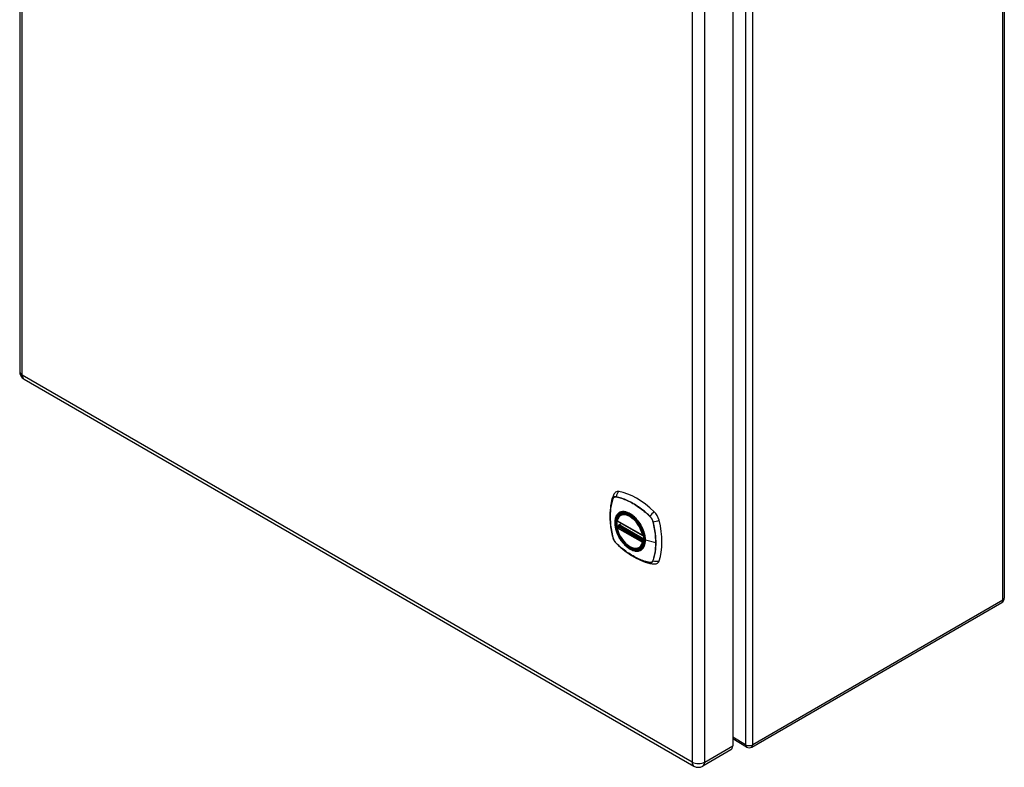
# Model space of a CAD drawing. Header units: inches. Extents: x 0 to 107, y -11 to 56.
# Tile 1 of 2: x 91 to 107, y 30 to 42. Entities that reach past the tile are written whole.
import ezdxf

# ---------------------------------------------------------------- set-up
doc = ezdxf.new("R2010")
doc.units = ezdxf.units.IN
doc.header["$MEASUREMENT"] = 0
doc.layers.add('Visible Edges(ANSI)', color=7, linetype='Continuous', lineweight=25)
doc.layers.add('Visible Tangent Edges(ANSI)', color=7, linetype='Continuous', lineweight=25)

msp = doc.modelspace()

# ---------------------------------------------------------------- linework, layer by layer
at = {"layer": 'Visible Edges(ANSI)'}
for p, q in [((90.771, 52.463), (90.771, 36.532)), ((107.012, 48.988), (107.012, 32.795)), ((102.532, 46.291), (102.532, 30.361)), ((90.844, 36.406), (101.893, 30.027)), ((100.687, 34.17), (100.705, 34.18)), ((100.631, 34.067), (101.045, 33.828)), ((100.631, 33.971), (100.645, 33.979)), ((100.65, 33.991), (100.65, 33.993)), ((100.656, 34.005), (100.697, 34.029)), ((101.057, 33.828), (101.06, 33.83)), ((101, 33.628), (101.018, 33.638)), ((102.846, 30.341), (106.97, 32.722)), ((102.762, 30.341), (102.532, 30.474)), ((102.502, 30.294), (102.039, 30.027))]:
    msp.add_line(p, q, dxfattribs=at)
at = {"layer": 'Visible Edges(ANSI)', "flags": 128}
for points in [[(100.558, 34.479), (100.546, 34.443), (100.535, 34.405), (100.526, 34.366), (100.519, 34.326), (100.514, 34.286), (100.51, 34.245), (100.508, 34.202), (100.507, 34.16), (100.508, 34.116), (100.51, 34.072), (100.514, 34.028), (100.519, 33.983), (100.526, 33.938), (100.534, 33.892), (100.543, 33.846), (100.554, 33.8)], [(100.601, 34.542), (100.593, 34.535), (100.586, 34.527), (100.574, 34.512), (100.564, 34.496), (100.558, 34.479)], [(100.625, 34.08), (100.63, 34.094), (100.635, 34.108), (100.641, 34.121), (100.648, 34.134), (100.657, 34.145), (100.666, 34.154), (100.676, 34.163), (100.687, 34.17)], [(101, 33.628), (100.989, 33.622), (100.977, 33.618), (100.964, 33.615), (100.951, 33.613), (100.937, 33.613), (100.923, 33.613), (100.909, 33.616), (100.895, 33.619), (100.88, 33.624), (100.865, 33.629), (100.851, 33.636), (100.836, 33.644), (100.821, 33.653), (100.807, 33.664), (100.792, 33.675), (100.778, 33.687), (100.765, 33.7), (100.751, 33.714), (100.738, 33.729), (100.725, 33.744), (100.713, 33.76), (100.702, 33.777), (100.691, 33.794), (100.68, 33.811), (100.671, 33.829), (100.662, 33.847), (100.654, 33.866), (100.646, 33.884), (100.64, 33.903), (100.634, 33.922), (100.629, 33.94), (100.625, 33.959)], [(100.645, 33.979), (100.647, 33.981), (100.649, 33.984), (100.65, 33.988), (100.65, 33.991)], [(100.947, 34.094), (100.966, 34.072), (100.983, 34.049), (101, 34.024), (101.016, 33.999), (101.03, 33.972), (101.043, 33.946), (101.054, 33.918), (101.064, 33.891)], [(100.554, 33.8), (100.559, 33.786), (100.564, 33.772), (100.57, 33.758), (100.577, 33.745), (100.585, 33.733), (100.593, 33.721), (100.603, 33.709), (100.613, 33.698)], [(100.613, 33.698), (100.648, 33.666), (100.683, 33.634), (100.718, 33.605), (100.754, 33.576), (100.79, 33.549), (100.827, 33.524), (100.864, 33.5), (100.901, 33.477), (100.938, 33.457), (100.976, 33.438), (101.014, 33.42), (101.051, 33.405), (101.089, 33.391), (101.127, 33.379), (101.165, 33.369), (101.203, 33.361)], [(101.203, 33.361), (101.22, 33.359), (101.239, 33.359), (101.259, 33.362), (101.269, 33.364), (101.279, 33.368)]]:
    msp.add_lwpolyline(points, dxfattribs=at)
at = {"layer": 'Visible Edges(ANSI)'}
for centre, radius, start, end in [((90.917, 36.532), 0.146, 180, 240), ((100.637, 34.077), 0.0118, 166.5554, 240), ((100.637, 33.961), 0.0118, 120, 190.611), ((100.662, 33.995), 0.0118, 120, 187.8283), ((101.051, 33.838), 0.0118, 240, 300), ((106.928, 32.795), 0.084, 300, 0), ((102.804, 30.414), 0.084, 240, 300), ((101.966, 30.153), 0.146, 240, 300)]:
    msp.add_arc(centre, radius, start, end, dxfattribs=at)
for centre, major_axis, start_param, end_param in [((100.698, 34.394), (-0.089, 0.153), 5.825423, 6.381985), ((100.948, 33.397), (-0.64, 1.108), 5.170151, 5.825423), ((100.844, 33.899), (-0.157, 0.273), 5.505569, 6.748139), ((101.199, 34.105), (0.089, -0.153), 1.113034, 2.028558), ((100.844, 33.899), (-0.157, 0.273), 0.591177, 1.011803), ((100.461, 34.241), (-0.64, 1.108), 3.599355, 4.254627), ((100.844, 33.899), (0.157, -0.273), 5.818232, 7.060801), ((101.199, 33.525), (0.089, -0.153), 6.184386, 6.740947), ((102.429, 30.42), (0.073, -0.126), 0, 0.785398)]:
    msp.add_ellipse(centre, major_axis=major_axis, ratio=0.57735, start_param=start_param, end_param=end_param, dxfattribs=at)
msp.add_ellipse((100.84, 33.897), major_axis=(-0.16, 0.277), ratio=0.57735, dxfattribs=at)
at = {"layer": 'Visible Tangent Edges(ANSI)'}
for p, q in [((90.814, 36.473), (90.814, 52.403)), ((106.988, 32.761), (106.988, 48.953)), ((102.745, 46.507), (102.745, 30.38)), ((102.864, 30.38), (102.864, 46.573)), ((101.863, 46.024), (101.863, 30.094)), ((102.07, 30.094), (102.07, 46.024)), ((101.863, 30.094), (90.814, 36.473)), ((100.558, 34.434), (100.558, 34.435)), ((100.609, 34.465), (100.61, 34.464)), ((101.164, 34.144), (101.164, 34.144)), ((101.042, 33.833), (100.628, 34.072)), ((100.628, 33.956), (101.042, 33.717)), ((100.637, 33.97), (100.648, 33.977)), ((101.051, 33.732), (100.637, 33.97)), ((100.648, 33.977), (101.062, 33.738)), ((101.066, 33.754), (100.656, 33.99)), ((100.662, 34.004), (100.7, 34.027)), ((101.066, 33.771), (100.662, 34.004)), ((101.216, 34.055), (101.216, 34.054)), ((100.558, 33.794), (100.558, 33.794)), ((101.059, 33.836), (101.059, 33.835)), ((100.61, 33.704), (100.609, 33.704)), ((101.062, 33.738), (101.051, 33.732)), ((101.059, 33.715), (101.061, 33.716)), ((101.262, 33.708), (101.092, 33.751)), ((101.164, 33.384), (101.164, 33.384)), ((101.216, 33.414), (101.216, 33.414)), ((106.988, 32.761), (102.864, 30.38)), ((102.745, 30.38), (102.532, 30.503)), ((102.07, 30.094), (102.532, 30.361))]:
    msp.add_line(p, q, dxfattribs=at)
at = {"layer": 'Visible Tangent Edges(ANSI)', "flags": 128}
for points in [[(100.557, 34.436), (100.55, 34.415), (100.543, 34.392), (100.537, 34.37), (100.532, 34.346), (100.527, 34.322), (100.523, 34.298), (100.519, 34.273), (100.516, 34.247), (100.514, 34.221), (100.512, 34.195), (100.511, 34.168), (100.511, 34.141), (100.511, 34.114), (100.512, 34.086), (100.514, 34.058), (100.516, 34.03), (100.519, 34.001), (100.523, 33.972), (100.527, 33.943), (100.532, 33.914), (100.537, 33.884), (100.543, 33.854), (100.55, 33.825), (100.557, 33.795)], [(100.558, 33.794), (100.55, 33.824), (100.544, 33.854), (100.538, 33.884), (100.532, 33.913), (100.527, 33.943), (100.523, 33.972), (100.52, 34), (100.517, 34.029), (100.515, 34.057), (100.513, 34.085), (100.512, 34.113), (100.512, 34.14), (100.512, 34.167), (100.513, 34.194), (100.515, 34.22), (100.517, 34.246), (100.52, 34.271), (100.523, 34.296), (100.527, 34.321), (100.532, 34.345), (100.538, 34.368), (100.544, 34.391), (100.55, 34.413), (100.558, 34.434)], [(100.61, 34.467), (100.607, 34.467), (100.604, 34.468), (100.601, 34.468), (100.598, 34.468), (100.595, 34.468), (100.592, 34.468), (100.59, 34.467), (100.587, 34.466), (100.584, 34.466), (100.582, 34.465), (100.579, 34.464), (100.577, 34.462), (100.575, 34.461), (100.573, 34.46), (100.571, 34.458), (100.569, 34.456), (100.567, 34.454), (100.565, 34.452), (100.564, 34.45), (100.562, 34.447), (100.561, 34.445), (100.559, 34.442), (100.558, 34.439), (100.557, 34.436)], [(100.558, 34.435), (100.559, 34.437), (100.56, 34.44), (100.561, 34.443), (100.563, 34.445), (100.564, 34.447), (100.566, 34.45), (100.568, 34.452), (100.569, 34.454), (100.571, 34.455), (100.573, 34.457), (100.575, 34.459), (100.578, 34.46), (100.58, 34.461), (100.582, 34.462), (100.585, 34.463), (100.587, 34.464), (100.59, 34.464), (100.592, 34.465), (100.595, 34.465), (100.598, 34.465), (100.601, 34.465), (100.604, 34.465), (100.607, 34.465), (100.609, 34.465)], [(101.166, 34.146), (101.143, 34.167), (101.12, 34.188), (101.098, 34.208), (101.075, 34.228), (101.051, 34.246), (101.028, 34.265), (101.005, 34.282), (100.981, 34.299), (100.958, 34.315), (100.934, 34.331), (100.91, 34.345), (100.887, 34.359), (100.863, 34.373), (100.84, 34.385), (100.816, 34.397), (100.793, 34.408), (100.77, 34.418), (100.746, 34.427), (100.723, 34.436), (100.7, 34.444), (100.677, 34.451), (100.655, 34.457), (100.632, 34.462), (100.61, 34.467)], [(100.61, 34.464), (100.632, 34.46), (100.655, 34.455), (100.677, 34.449), (100.7, 34.442), (100.723, 34.434), (100.746, 34.425), (100.769, 34.416), (100.793, 34.406), (100.816, 34.395), (100.84, 34.384), (100.863, 34.371), (100.886, 34.358), (100.91, 34.344), (100.933, 34.329), (100.957, 34.314), (100.98, 34.298), (101.004, 34.281), (101.027, 34.263), (101.05, 34.245), (101.074, 34.226), (101.097, 34.207), (101.119, 34.186), (101.142, 34.166), (101.164, 34.144)], [(100.645, 34.194), (100.636, 34.186), (100.628, 34.177), (100.62, 34.167), (100.613, 34.157), (100.607, 34.145), (100.602, 34.132), (100.597, 34.119), (100.593, 34.105), (100.591, 34.09), (100.588, 34.075), (100.587, 34.059), (100.587, 34.042), (100.587, 34.025), (100.588, 34.008), (100.591, 33.99), (100.594, 33.972), (100.597, 33.953), (100.602, 33.935), (100.607, 33.916), (100.613, 33.897), (100.62, 33.878), (100.628, 33.86), (100.636, 33.841), (100.645, 33.823)], [(101.089, 33.753), (101.083, 33.695), (101.066, 33.646), (101.039, 33.609), (101.002, 33.585), (100.958, 33.575), (100.909, 33.581), (100.856, 33.601), (100.803, 33.634), (100.751, 33.679), (100.703, 33.735), (100.662, 33.798), (100.629, 33.865), (100.606, 33.934), (100.593, 34.001), (100.591, 34.064), (100.601, 34.119), (100.622, 34.163), (100.653, 34.196), (100.693, 34.214), (100.739, 34.218), (100.79, 34.207), (100.843, 34.182), (100.896, 34.144), (100.947, 34.094)], [(100.678, 34.214), (100.676, 34.213), (100.675, 34.212), (100.673, 34.212), (100.672, 34.211), (100.671, 34.21), (100.669, 34.21), (100.668, 34.209), (100.666, 34.208), (100.665, 34.208), (100.663, 34.207), (100.662, 34.206), (100.661, 34.205), (100.659, 34.205), (100.658, 34.204), (100.656, 34.203), (100.655, 34.202), (100.654, 34.201), (100.652, 34.2), (100.651, 34.199), (100.65, 34.198), (100.649, 34.197), (100.647, 34.196), (100.646, 34.195), (100.645, 34.194)], [(101, 34.028), (100.988, 34.045), (100.977, 34.061), (100.964, 34.077), (100.951, 34.093), (100.938, 34.107), (100.925, 34.121), (100.911, 34.135), (100.897, 34.147), (100.883, 34.159), (100.868, 34.169), (100.854, 34.179), (100.839, 34.188), (100.825, 34.196), (100.81, 34.203), (100.796, 34.209), (100.781, 34.214), (100.767, 34.217), (100.753, 34.22), (100.74, 34.222), (100.727, 34.222), (100.714, 34.222), (100.701, 34.22), (100.689, 34.217), (100.678, 34.214)], [(101.164, 34.144), (101.167, 34.141), (101.17, 34.138), (101.173, 34.135), (101.176, 34.132), (101.179, 34.128), (101.181, 34.125), (101.184, 34.121), (101.187, 34.118), (101.189, 34.114), (101.192, 34.11), (101.194, 34.107), (101.196, 34.103), (101.198, 34.099), (101.2, 34.095), (101.203, 34.091), (101.204, 34.087), (101.206, 34.083), (101.208, 34.079), (101.21, 34.075), (101.211, 34.071), (101.213, 34.067), (101.214, 34.063), (101.215, 34.059), (101.216, 34.055)], [(101.218, 34.055), (101.217, 34.059), (101.216, 34.063), (101.215, 34.067), (101.213, 34.071), (101.212, 34.075), (101.21, 34.08), (101.208, 34.084), (101.207, 34.088), (101.205, 34.092), (101.203, 34.096), (101.2, 34.1), (101.198, 34.104), (101.196, 34.108), (101.193, 34.112), (101.191, 34.115), (101.188, 34.119), (101.186, 34.123), (101.183, 34.126), (101.18, 34.13), (101.177, 34.133), (101.175, 34.137), (101.172, 34.14), (101.169, 34.143), (101.166, 34.146)], [(100.645, 33.979), (100.645, 33.979), (100.645, 33.979), (100.645, 33.979), (100.645, 33.979), (100.645, 33.979), (100.645, 33.979), (100.645, 33.979), (100.645, 33.979), (100.645, 33.979), (100.645, 33.979), (100.645, 33.979), (100.645, 33.979), (100.645, 33.979), (100.645, 33.979), (100.645, 33.979), (100.645, 33.979), (100.645, 33.979), (100.645, 33.979), (100.645, 33.979), (100.645, 33.979), (100.645, 33.979), (100.645, 33.979), (100.645, 33.979), (100.645, 33.979)], [(100.645, 33.979), (100.645, 33.979), (100.645, 33.979), (100.645, 33.979), (100.645, 33.979), (100.645, 33.979), (100.645, 33.979), (100.645, 33.979), (100.645, 33.979), (100.645, 33.979), (100.645, 33.979), (100.645, 33.978), (100.645, 33.978), (100.645, 33.978), (100.645, 33.978), (100.645, 33.978), (100.645, 33.978), (100.646, 33.978), (100.646, 33.978), (100.646, 33.978), (100.646, 33.978), (100.646, 33.978), (100.646, 33.978), (100.647, 33.978), (100.647, 33.978)], [(100.647, 33.978), (100.647, 33.978), (100.647, 33.978), (100.647, 33.978), (100.647, 33.978), (100.647, 33.978), (100.647, 33.978), (100.647, 33.978), (100.647, 33.978), (100.647, 33.978), (100.647, 33.977), (100.647, 33.977), (100.647, 33.977), (100.648, 33.977), (100.648, 33.977), (100.648, 33.977), (100.648, 33.977), (100.648, 33.977), (100.648, 33.977), (100.648, 33.977), (100.648, 33.977), (100.648, 33.977), (100.648, 33.977), (100.648, 33.977), (100.648, 33.977)], [(100.65, 33.992), (100.65, 33.992), (100.65, 33.992), (100.65, 33.992), (100.65, 33.992), (100.65, 33.992), (100.65, 33.992), (100.65, 33.992), (100.65, 33.992), (100.65, 33.992), (100.65, 33.992), (100.65, 33.991), (100.65, 33.991), (100.65, 33.991), (100.65, 33.991), (100.65, 33.991), (100.65, 33.991), (100.65, 33.991), (100.65, 33.991), (100.65, 33.991), (100.65, 33.991), (100.65, 33.991), (100.65, 33.991), (100.65, 33.991), (100.65, 33.991)], [(100.654, 33.991), (100.653, 33.991), (100.653, 33.992), (100.653, 33.992), (100.653, 33.992), (100.653, 33.992), (100.652, 33.992), (100.652, 33.992), (100.652, 33.992), (100.652, 33.992), (100.652, 33.992), (100.652, 33.992), (100.652, 33.992), (100.651, 33.992), (100.651, 33.992), (100.651, 33.992), (100.651, 33.992), (100.651, 33.992), (100.651, 33.992), (100.651, 33.992), (100.651, 33.992), (100.651, 33.992), (100.651, 33.992), (100.651, 33.992), (100.65, 33.992)], [(100.656, 33.99), (100.656, 33.99), (100.656, 33.99), (100.656, 33.99), (100.656, 33.99), (100.656, 33.99), (100.656, 33.99), (100.656, 33.99), (100.655, 33.99), (100.655, 33.991), (100.655, 33.991), (100.655, 33.991), (100.655, 33.991), (100.655, 33.991), (100.655, 33.991), (100.655, 33.991), (100.654, 33.991), (100.654, 33.991), (100.654, 33.991), (100.654, 33.991), (100.654, 33.991), (100.654, 33.991), (100.654, 33.991), (100.654, 33.991), (100.654, 33.991)], [(101.033, 33.97), (101.032, 33.973), (101.031, 33.975), (101.029, 33.978), (101.028, 33.98), (101.027, 33.982), (101.025, 33.985), (101.024, 33.987), (101.023, 33.99), (101.021, 33.992), (101.02, 33.995), (101.019, 33.997), (101.017, 33.999), (101.016, 34.002), (101.014, 34.004), (101.013, 34.007), (101.012, 34.009), (101.01, 34.011), (101.009, 34.014), (101.007, 34.016), (101.006, 34.018), (101.004, 34.021), (101.003, 34.023), (101.001, 34.025), (101, 34.028)], [(101.092, 33.751), (101.091, 33.759), (101.091, 33.768), (101.091, 33.777), (101.09, 33.785), (101.089, 33.794), (101.088, 33.803), (101.086, 33.812), (101.085, 33.821), (101.083, 33.831), (101.081, 33.84), (101.079, 33.849), (101.076, 33.858), (101.074, 33.868), (101.071, 33.877), (101.068, 33.886), (101.065, 33.896), (101.062, 33.905), (101.058, 33.915), (101.054, 33.924), (101.05, 33.933), (101.046, 33.943), (101.042, 33.952), (101.038, 33.961), (101.033, 33.97)], [(101.216, 34.054), (101.22, 34.039), (101.224, 34.024), (101.227, 34.009), (101.23, 33.994), (101.233, 33.98), (101.236, 33.965), (101.239, 33.95), (101.242, 33.935), (101.244, 33.92), (101.247, 33.906), (101.249, 33.891), (101.251, 33.877), (101.253, 33.862), (101.254, 33.848), (101.256, 33.833), (101.257, 33.819), (101.258, 33.805), (101.259, 33.791), (101.26, 33.777), (101.261, 33.763), (101.262, 33.749), (101.262, 33.735), (101.262, 33.721), (101.262, 33.708)], [(101.218, 33.413), (101.225, 33.434), (101.232, 33.457), (101.238, 33.48), (101.243, 33.503), (101.248, 33.527), (101.252, 33.551), (101.256, 33.576), (101.259, 33.602), (101.261, 33.628), (101.262, 33.654), (101.263, 33.681), (101.264, 33.708), (101.263, 33.735), (101.262, 33.763), (101.261, 33.791), (101.259, 33.819), (101.256, 33.848), (101.252, 33.877), (101.248, 33.906), (101.243, 33.936), (101.238, 33.965), (101.232, 33.995), (101.225, 34.025), (101.218, 34.055)], [(100.557, 33.795), (100.558, 33.79), (100.559, 33.786), (100.561, 33.782), (100.562, 33.778), (100.564, 33.774), (100.565, 33.77), (100.567, 33.766), (100.569, 33.761), (100.571, 33.757), (100.573, 33.753), (100.575, 33.749), (100.577, 33.745), (100.579, 33.741), (100.582, 33.738), (100.584, 33.734), (100.587, 33.73), (100.59, 33.726), (100.592, 33.723), (100.595, 33.719), (100.598, 33.716), (100.601, 33.713), (100.604, 33.709), (100.607, 33.706), (100.61, 33.703)], [(100.609, 33.704), (100.607, 33.707), (100.604, 33.71), (100.601, 33.714), (100.598, 33.717), (100.595, 33.72), (100.592, 33.724), (100.59, 33.727), (100.587, 33.731), (100.585, 33.734), (100.582, 33.738), (100.58, 33.742), (100.578, 33.746), (100.575, 33.75), (100.573, 33.753), (100.571, 33.757), (100.569, 33.761), (100.568, 33.765), (100.566, 33.769), (100.564, 33.774), (100.563, 33.778), (100.561, 33.782), (100.56, 33.786), (100.559, 33.79), (100.558, 33.794)], [(100.645, 33.823), (100.646, 33.82), (100.647, 33.818), (100.649, 33.815), (100.65, 33.813), (100.651, 33.811), (100.652, 33.808), (100.654, 33.806), (100.655, 33.803), (100.656, 33.801), (100.658, 33.798), (100.659, 33.796), (100.661, 33.794), (100.662, 33.791), (100.663, 33.789), (100.665, 33.786), (100.666, 33.784), (100.668, 33.782), (100.669, 33.779), (100.671, 33.777), (100.672, 33.775), (100.673, 33.772), (100.675, 33.77), (100.676, 33.767), (100.678, 33.765)], [(101.064, 33.891), (101.066, 33.885), (101.068, 33.879), (101.07, 33.873), (101.072, 33.867), (101.073, 33.861), (101.075, 33.855), (101.076, 33.85), (101.078, 33.844), (101.079, 33.838), (101.08, 33.832), (101.081, 33.826), (101.082, 33.82), (101.083, 33.814), (101.084, 33.809), (101.085, 33.803), (101.086, 33.797), (101.087, 33.792), (101.087, 33.786), (101.088, 33.78), (101.088, 33.775), (101.088, 33.769), (101.088, 33.764), (101.089, 33.758), (101.089, 33.753)], [(101.164, 33.384), (101.142, 33.388), (101.119, 33.394), (101.097, 33.4), (101.074, 33.407), (101.051, 33.414), (101.028, 33.423), (101.005, 33.432), (100.981, 33.442), (100.958, 33.453), (100.934, 33.465), (100.911, 33.477), (100.888, 33.491), (100.864, 33.504), (100.841, 33.519), (100.817, 33.535), (100.794, 33.551), (100.77, 33.568), (100.747, 33.585), (100.723, 33.603), (100.7, 33.622), (100.677, 33.642), (100.655, 33.662), (100.632, 33.683), (100.61, 33.704)], [(100.61, 33.703), (100.632, 33.682), (100.655, 33.661), (100.677, 33.641), (100.7, 33.622), (100.724, 33.603), (100.747, 33.584), (100.77, 33.567), (100.794, 33.55), (100.817, 33.534), (100.841, 33.518), (100.864, 33.504), (100.888, 33.49), (100.911, 33.477), (100.935, 33.464), (100.959, 33.452), (100.982, 33.441), (101.005, 33.431), (101.029, 33.422), (101.052, 33.413), (101.075, 33.405), (101.098, 33.398), (101.121, 33.392), (101.143, 33.387), (101.166, 33.382)], [(100.678, 33.765), (100.689, 33.748), (100.701, 33.732), (100.714, 33.716), (100.727, 33.701), (100.74, 33.686), (100.754, 33.672), (100.767, 33.659), (100.781, 33.646), (100.796, 33.635), (100.81, 33.624), (100.825, 33.614), (100.839, 33.605), (100.854, 33.597), (100.868, 33.59), (100.883, 33.584), (100.897, 33.58), (100.911, 33.576), (100.925, 33.573), (100.938, 33.571), (100.951, 33.571), (100.964, 33.571), (100.977, 33.573), (100.988, 33.576), (101, 33.579)], [(101.033, 33.599), (101.038, 33.602), (101.042, 33.607), (101.046, 33.611), (101.05, 33.616), (101.054, 33.621), (101.058, 33.626), (101.062, 33.631), (101.065, 33.637), (101.068, 33.642), (101.071, 33.648), (101.074, 33.654), (101.076, 33.661), (101.079, 33.667), (101.081, 33.674), (101.083, 33.681), (101.085, 33.688), (101.086, 33.695), (101.088, 33.703), (101.089, 33.711), (101.09, 33.718), (101.091, 33.726), (101.091, 33.734), (101.091, 33.743), (101.092, 33.751)], [(101.062, 33.738), (101.062, 33.738), (101.062, 33.738), (101.062, 33.738), (101.062, 33.738), (101.062, 33.738), (101.062, 33.738), (101.063, 33.738), (101.063, 33.738), (101.063, 33.738), (101.063, 33.738), (101.063, 33.738), (101.063, 33.738), (101.063, 33.738), (101.063, 33.738), (101.063, 33.737), (101.063, 33.737), (101.063, 33.737), (101.063, 33.737), (101.063, 33.737), (101.063, 33.737), (101.063, 33.737), (101.063, 33.737), (101.063, 33.737), (101.064, 33.737)], [(101.064, 33.737), (101.064, 33.737), (101.064, 33.737), (101.064, 33.737), (101.064, 33.737), (101.064, 33.737), (101.064, 33.737), (101.064, 33.737), (101.064, 33.737), (101.064, 33.737), (101.064, 33.737), (101.064, 33.737), (101.064, 33.737), (101.064, 33.737), (101.064, 33.737), (101.064, 33.737), (101.064, 33.737), (101.064, 33.737), (101.064, 33.737), (101.064, 33.737), (101.064, 33.737), (101.064, 33.737), (101.064, 33.737), (101.064, 33.736), (101.064, 33.736)], [(101.262, 33.708), (101.262, 33.694), (101.262, 33.681), (101.262, 33.667), (101.261, 33.654), (101.26, 33.641), (101.259, 33.628), (101.258, 33.615), (101.257, 33.602), (101.256, 33.589), (101.254, 33.577), (101.253, 33.564), (101.251, 33.552), (101.249, 33.54), (101.247, 33.528), (101.244, 33.516), (101.242, 33.504), (101.239, 33.492), (101.236, 33.48), (101.233, 33.469), (101.23, 33.458), (101.227, 33.447), (101.223, 33.436), (101.22, 33.425), (101.216, 33.414)], [(101, 33.579), (101.001, 33.58), (101.003, 33.581), (101.004, 33.581), (101.006, 33.582), (101.007, 33.582), (101.009, 33.583), (101.01, 33.584), (101.012, 33.585), (101.013, 33.585), (101.014, 33.586), (101.016, 33.587), (101.017, 33.588), (101.019, 33.588), (101.02, 33.589), (101.021, 33.59), (101.023, 33.591), (101.024, 33.592), (101.025, 33.593), (101.027, 33.594), (101.028, 33.595), (101.029, 33.596), (101.031, 33.597), (101.032, 33.598), (101.033, 33.599)], [(101.216, 33.414), (101.215, 33.411), (101.214, 33.408), (101.213, 33.406), (101.211, 33.403), (101.21, 33.401), (101.208, 33.399), (101.206, 33.397), (101.204, 33.395), (101.203, 33.393), (101.2, 33.391), (101.198, 33.39), (101.196, 33.389), (101.194, 33.387), (101.192, 33.386), (101.189, 33.385), (101.187, 33.385), (101.184, 33.384), (101.181, 33.384), (101.179, 33.383), (101.176, 33.383), (101.173, 33.383), (101.17, 33.383), (101.167, 33.383), (101.164, 33.384)], [(101.166, 33.382), (101.169, 33.382), (101.172, 33.382), (101.175, 33.381), (101.177, 33.381), (101.18, 33.381), (101.183, 33.382), (101.186, 33.382), (101.188, 33.383), (101.191, 33.384), (101.193, 33.385), (101.196, 33.386), (101.198, 33.387), (101.2, 33.388), (101.203, 33.39), (101.205, 33.391), (101.207, 33.393), (101.208, 33.395), (101.21, 33.397), (101.212, 33.4), (101.213, 33.402), (101.215, 33.405), (101.216, 33.407), (101.217, 33.41), (101.218, 33.413)]]:
    msp.add_lwpolyline(points, dxfattribs=at)
at = {"layer": 'Visible Tangent Edges(ANSI)'}
for centre, major_axis, ratio, start_param, end_param in [((90.917, 36.532), (-0.146, 0), 0.57735, 0, 0.785398), ((90.917, 36.532), (-0.073, -0.126), 0.57735, 5.497787, 6.283185), ((100.669, 34.44), (-0.111, 0.039), 0.732433, 0, 0.489359), ((100.566, 34.437), (0.00929, -0.00325), 0.728939, 3.628045, 3.868691), ((100.617, 34.466), (0.00187, 0.00966), 0.73228, 1.612785, 1.853431), ((100.695, 34.455), (-0.021, -0.116), 0.732433, 3.838794, 4.748151), ((100.843, 33.899), (-0.173, 0.3), 0.57735, 5.055237, 10.652726), ((100.835, 33.895), (-0.151, 0.261), 0.57735, 4.164956, 6.830618), ((100.844, 33.899), (-0.156, 0.271), 0.57735, 5.015044, 6.283185), ((101.17, 34.146), (-0.00681, -0.0071), 0.362844, 5.090715, 5.331361), ((101.225, 34.15), (-0.0822, -0.0848), 0.360844, 4.183447, 5.092804), ((100.637, 34.077), (-0.0115, 0.0027), 0.697177, 0, 0.936254), ((100.637, 33.961), (-0.0116, -0.0022), 0.424984, 0, 0.691657), ((100.637, 34.077), (-0.0059, -0.0102), 0.57735, 5.497787, 6.283185), ((100.637, 33.961), (-0.0059, -0.0102), 0.57735, 3.926991, 5.497787), ((100.835, 33.895), (0.151, -0.261), 0.57735, 4.164956, 6.830618), ((100.637, 33.961), (-0.0059, 0.0102), 0.57735, 5.497787, 6.283185), ((100.639, 33.989), (0.0018, -0.0117), 0.983841, 0.332621, 1.648576), ((100.645, 33.988), (0.0039, 0.0112), 0.653911, 3.808835, 5.235416), ((100.648, 33.987), (0.0059, 0.0102), 0.57735, 3.926991, 5.335914), ((100.662, 33.995), (-0.0117, -0.0016), 0.470841, 0, 0.203742), ((100.662, 33.995), (-0.0059, -0.0102), 0.57735, 3.926991, 5.351326), ((100.662, 33.995), (-0.0059, 0.0102), 0.57735, 5.497787, 6.283185), ((101.221, 34.059), (-0.00956, -0.00235), 0.362844, 0.951824, 1.19247), ((101.251, 34.104), (-0.115, -0.029), 0.360844, 1.190381, 2.099738), ((100.669, 33.829), (-0.115, -0.029), 0.360844, 0, 0.144706), ((100.566, 33.797), (-0.00955, -0.00239), 0.366185, 0.145032, 0.385678), ((100.844, 33.899), (-0.156, 0.271), 0.57735, 4.164956, 4.409734), ((101.051, 33.838), (-0.0116, -0.0022), 0.424984, 0.691657, 2.262454), ((101.051, 33.838), (-0.0059, -0.0102), 0.57735, 5.497787, 6.283185), ((101.051, 33.838), (0.0059, -0.0102), 0.57735, 0, 1.023363), ((100.617, 33.71), (-0.00685, -0.00707), 0.366185, 5.897507, 6.138153), ((100.695, 33.783), (-0.0822, -0.0848), 0.360844, 6.13848, 6.283185), ((100.844, 33.899), (0.156, -0.271), 0.57735, 0, 0.547433), ((101.051, 33.722), (0.0059, 0.0102), 0.57735, 0.785398, 2.356194), ((101.051, 33.722), (0.0115, -0.0027), 0.697177, 4.077847, 5.648643), ((101.051, 33.722), (0.0059, -0.0102), 0.57735, 0.547433, 2.356194), ((101.062, 33.748), (-0.0059, -0.0102), 0.57735, 0.785398, 1.098876), ((101.065, 33.746), (-0.00748, -0.00914), 0.482831, 0.869292, 0.970218), ((101.093, 33.754), (-0.00492, 0), 0.57735, 0.141897, 1.156289), ((101.17, 33.39), (0.00183, 0.00967), 0.728939, 2.414494, 2.65514), ((101.225, 33.477), (-0.021, -0.116), 0.732433, 5.793826, 6.283185), ((101.221, 33.419), (-0.0093, 0.00321), 0.73228, 1.288161, 1.528808), ((101.251, 33.493), (-0.111, 0.039), 0.732433, 1.535035, 2.444392), ((106.928, 32.795), (0.042, -0.0727), 0.57735, 0, 0.785398), ((106.928, 32.795), (0.084, 0), 0.57735, 5.497787, 6.283185), ((102.804, 30.414), (-0.042, -0.0727), 0.57735, 5.497787, 6.283185), ((102.804, 30.414), (-0.084, 0), 0.57735, 0.785398, 2.356194), ((102.804, 30.414), (0.042, -0.0727), 0.57735, 0, 0.785398), ((101.966, 30.153), (-0.073, -0.126), 0.57735, 5.497787, 6.283185), ((101.966, 30.153), (0.146, 0), 0.57735, 3.926991, 5.497787), ((101.966, 30.153), (0.073, -0.126), 0.57735, 0, 0.785398)]:
    msp.add_ellipse(centre, major_axis=major_axis, ratio=ratio, start_param=start_param, end_param=end_param, dxfattribs=at)
for centre, major_axis in [((100.843, 33.899), (0.171, -0.296)), ((100.84, 33.897), (-0.163, 0.282)), ((100.84, 33.897), (0.162, -0.281))]:
    msp.add_ellipse(centre, major_axis=major_axis, ratio=0.57735, dxfattribs=at)

doc.saveas('drawing.dxf')
